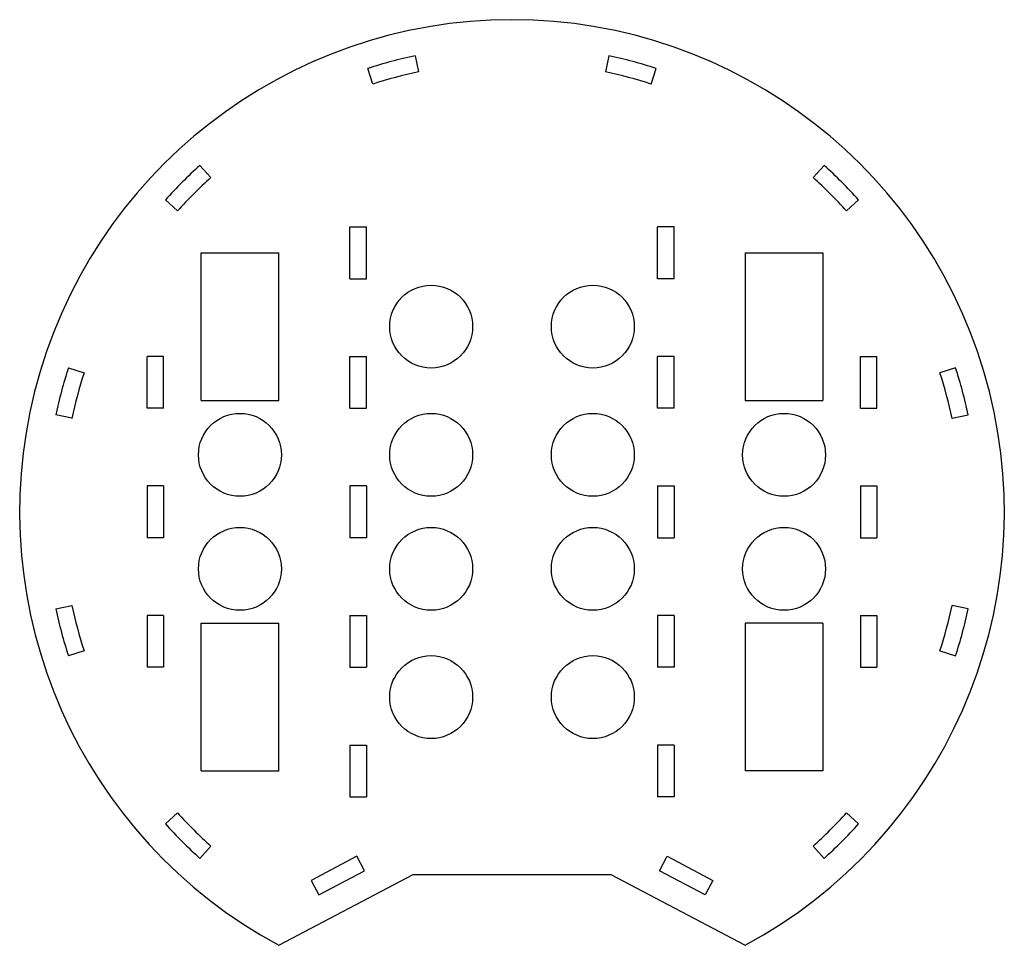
# Model space of a CAD drawing. Header units: millimetres. Extents: x 2 to 382, y 3 to 360.
import ezdxf

# ---------------------------------------------------------------- set-up
doc = ezdxf.new("R2010")
doc.units = ezdxf.units.MM

msp = doc.modelspace()

# ---------------------------------------------------------------- linework, layer by layer
at = {"color": 7, "linetype": 'Continuous', "lineweight": 25}
for p, q in [((154.55, 346.05), (155.87, 339.84)), ((229.4, 346.05), (228.08, 339.84)), ((138.31, 335.13), (136.35, 341.17)), ((245.63, 335.13), (247.6, 341.17)), ((71.53, 303.75), (75.78, 299.03)), ((312.42, 303.75), (308.17, 299.03)), ((62.93, 286.18), (58.21, 290.43)), ((321.02, 286.18), (325.74, 290.43)), ((129.42, 279.98), (135.77, 279.98)), ((129.42, 259.98), (129.42, 279.98)), ((135.77, 259.98), (135.77, 279.98)), ((254.53, 279.98), (248.18, 279.98)), ((248.18, 259.98), (248.18, 279.98)), ((254.53, 259.98), (254.53, 279.98)), ((71.97, 269.99), (101.97, 269.99)), ((71.97, 212.99), (71.97, 269.99)), ((101.97, 212.99), (101.97, 269.99)), ((281.97, 269.99), (281.97, 212.99)), ((281.97, 269.99), (311.97, 269.99)), ((311.97, 269.99), (311.97, 212.99)), ((129.42, 259.98), (135.77, 259.98)), ((254.53, 259.98), (248.18, 259.98)), ((57.47, 229.98), (51.12, 229.98)), ((51.12, 209.98), (51.12, 229.98)), ((57.47, 209.98), (57.47, 229.98)), ((129.42, 229.98), (135.77, 229.98)), ((129.42, 209.98), (129.42, 229.98)), ((135.77, 209.98), (135.77, 229.98)), ((254.53, 229.98), (248.18, 229.98)), ((248.18, 209.98), (248.18, 229.98)), ((254.53, 209.98), (254.53, 229.98)), ((326.47, 229.98), (332.82, 229.98)), ((326.47, 209.98), (326.47, 229.98)), ((332.82, 209.98), (332.82, 229.98)), ((20.78, 225.61), (26.82, 223.64)), ((363.16, 225.61), (357.12, 223.64)), ((71.97, 212.99), (101.97, 212.99)), ((281.97, 212.99), (311.97, 212.99)), ((57.47, 209.98), (51.12, 209.98)), ((129.42, 209.98), (135.77, 209.98)), ((254.53, 209.98), (248.18, 209.98)), ((326.47, 209.98), (332.82, 209.98)), ((22.12, 206.09), (15.91, 207.41)), ((361.83, 206.09), (368.04, 207.41)), ((57.47, 179.98), (51.12, 179.98)), ((51.12, 179.98), (51.12, 159.98)), ((57.47, 179.98), (57.47, 159.98)), ((135.77, 179.98), (129.42, 179.98)), ((129.42, 179.98), (129.42, 159.98)), ((135.77, 179.98), (135.77, 159.98)), ((248.18, 179.98), (254.53, 179.98)), ((248.18, 179.98), (248.18, 159.98)), ((254.53, 179.98), (254.53, 159.98)), ((326.47, 179.98), (332.82, 179.98)), ((326.47, 179.98), (326.47, 159.98)), ((332.82, 179.98), (332.82, 159.98)), ((57.47, 159.98), (51.12, 159.98)), ((135.77, 159.98), (129.42, 159.98)), ((248.18, 159.98), (254.53, 159.98)), ((326.47, 159.98), (332.82, 159.98)), ((15.91, 132.56), (22.12, 133.88)), ((368.04, 132.56), (361.83, 133.88)), ((57.47, 129.98), (51.12, 129.98)), ((51.12, 129.98), (51.12, 109.98)), ((57.47, 129.98), (57.47, 109.98)), ((129.42, 129.98), (129.42, 109.98)), ((129.42, 129.98), (135.77, 129.98)), ((135.77, 129.98), (135.77, 109.98)), ((248.18, 129.98), (248.18, 109.98)), ((254.53, 129.98), (248.18, 129.98)), ((254.53, 129.98), (254.53, 109.98)), ((326.47, 129.98), (332.82, 129.98)), ((326.47, 129.98), (326.47, 109.98)), ((332.82, 129.98), (332.82, 109.98)), ((71.97, 126.97), (101.97, 126.97)), ((71.97, 69.97), (71.97, 126.97)), ((101.97, 69.97), (101.97, 126.97)), ((311.97, 126.97), (281.97, 126.97)), ((281.97, 126.97), (281.97, 69.97)), ((311.97, 126.97), (311.97, 69.97)), ((26.82, 116.32), (20.78, 114.36)), ((357.12, 116.32), (363.16, 114.36)), ((57.47, 109.98), (51.12, 109.98)), ((129.42, 109.98), (135.77, 109.98)), ((254.53, 109.98), (248.18, 109.98)), ((326.47, 109.98), (332.82, 109.98)), ((129.42, 79.98), (129.42, 59.98)), ((129.42, 79.98), (135.77, 79.98)), ((135.77, 79.98), (135.77, 59.98)), ((248.18, 79.98), (248.18, 59.98)), ((254.53, 79.98), (248.18, 79.98)), ((254.53, 79.98), (254.53, 59.98)), ((71.97, 69.97), (101.97, 69.97)), ((311.97, 69.97), (281.97, 69.97)), ((129.42, 59.98), (135.77, 59.98)), ((254.53, 59.98), (248.18, 59.98)), ((58.21, 49.54), (62.93, 53.79)), ((325.74, 49.54), (321.02, 53.79)), ((75.78, 40.94), (71.53, 36.22)), ((308.17, 40.94), (312.42, 36.22)), ((132.14, 37.01), (114.44, 27.69)), ((135.09, 31.4), (132.14, 37.01)), ((248.85, 31.4), (251.81, 37.01)), ((251.81, 37.01), (269.51, 27.69)), ((117.4, 22.08), (135.09, 31.4)), ((266.55, 22.08), (248.85, 31.4)), ((101.97, 2.65), (153.87, 29.98)), ((114.44, 27.69), (117.4, 22.08)), ((153.87, 29.98), (230.07, 29.98)), ((230.07, 29.98), (281.97, 2.65)), ((269.51, 27.69), (266.55, 22.08))]:
    msp.add_line(p, q, dxfattribs=at)
for centre in [(160.77, 241.49), (223.18, 241.49), (86.97, 191.99), (160.77, 191.99), (223.18, 191.99), (296.97, 191.99), (86.97, 147.97), (160.77, 147.97), (223.18, 147.97), (296.97, 147.97), (160.77, 98.47), (223.18, 98.47)]:
    msp.add_circle(centre, 16, dxfattribs=at)
for radius, start, end in [(190, 298.2737, 241.7263), (180, 102, 108), (180, 72, 78), (173.65, 102, 108), (173.65, 72, 78), (180, 132, 138), (180, 42, 48), (173.65, 132, 138), (173.65, 42, 48), (180, 162, 168), (180, 12, 18), (173.65, 162, 168), (173.65, 12, 18), (173.65, 192, 198), (173.65, 342, 348), (180, 192, 198), (180, 342, 348), (173.65, 222, 228), (173.65, 312, 318), (180, 222, 228), (180, 312, 318)]:
    msp.add_arc((191.97, 169.98), radius, start, end, dxfattribs=at)

doc.saveas('drawing.dxf')
